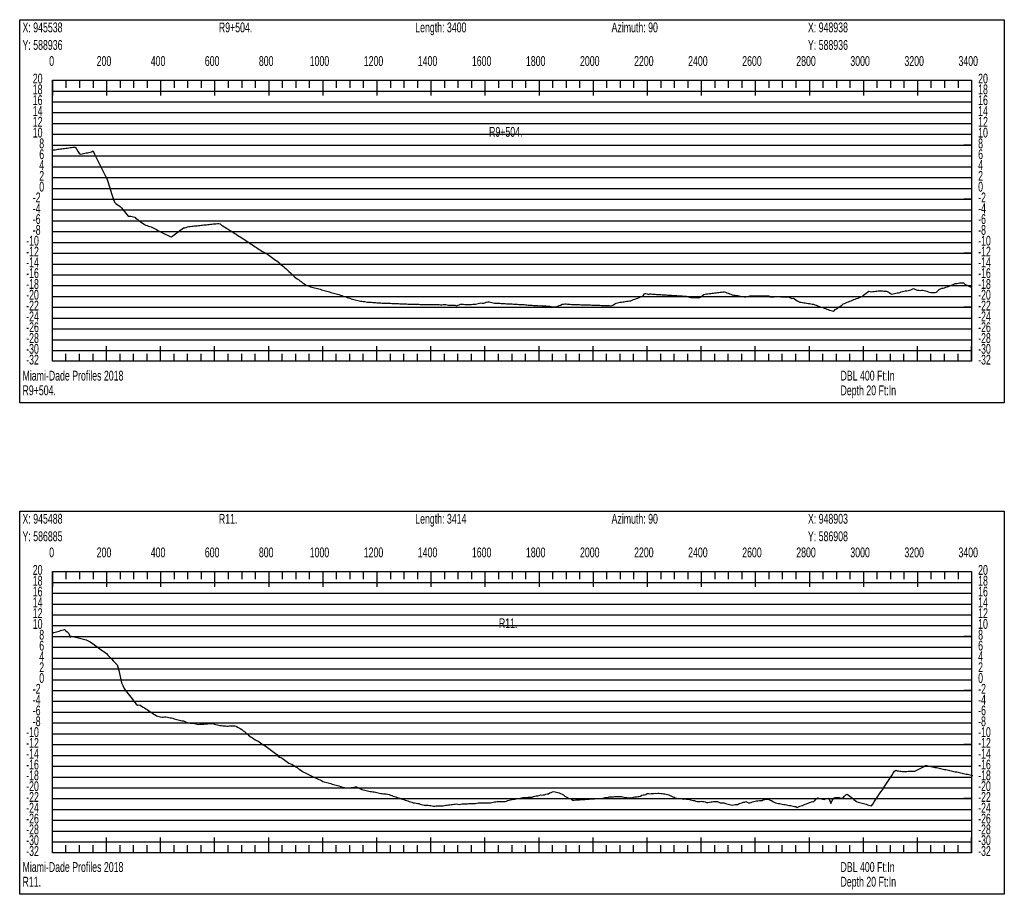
# Model space of a CAD drawing. Header units: feet. Extents: x 1 to 30, y -268 to -1.
# Tile 84 of 94: x 1 to 10, y -27 to -19. Entities that reach past the tile are written whole.
import ezdxf

# ---------------------------------------------------------------- set-up
doc = ezdxf.new("R2010")
doc.units = ezdxf.units.FT
doc.header["$MEASUREMENT"] = 0
doc.layers.add('LABELS', color=7, linetype='Continuous')
doc.layers.add('XSECTION', color=7, linetype='Continuous')

msp = doc.modelspace()

# ---------------------------------------------------------------- linework, layer by layer
at = {"layer": 'XSECTION', "color": 0, "linetype": 'Continuous'}
for points in [[(1, -19.18), (10.106, -19.18), (10.106, -22.725), (1, -22.725), (1, -19.18)], [(1.303, -19.74), (9.803, -19.74), (9.803, -22.34), (1.303, -22.34), (1.303, -19.74)], [(1.303, -19.74), (1.303, -19.881)], [(1.303, -19.74), (1.303, -19.881)], [(1.303, -19.74), (1.303, -19.81)], [(1.303, -19.74), (1.303, -19.81)], [(1.428, -19.74), (1.428, -19.81)], [(1.553, -19.74), (1.553, -19.81)], [(1.678, -19.74), (1.678, -19.81)], [(1.803, -19.74), (1.803, -19.881)], [(1.803, -19.74), (1.803, -19.81)], [(1.928, -19.74), (1.928, -19.81)], [(2.053, -19.74), (2.053, -19.81)], [(2.178, -19.74), (2.178, -19.81)], [(2.303, -19.74), (2.303, -19.881)], [(2.303, -19.74), (2.303, -19.81)], [(2.428, -19.74), (2.428, -19.81)], [(2.553, -19.74), (2.553, -19.81)], [(2.678, -19.74), (2.678, -19.81)], [(2.803, -19.74), (2.803, -19.881)], [(2.803, -19.74), (2.803, -19.81)], [(2.928, -19.74), (2.928, -19.81)], [(3.053, -19.74), (3.053, -19.81)], [(3.178, -19.74), (3.178, -19.81)], [(3.303, -19.74), (3.303, -19.881)], [(3.303, -19.74), (3.303, -19.81)], [(3.428, -19.74), (3.428, -19.81)], [(3.553, -19.74), (3.553, -19.81)], [(3.678, -19.74), (3.678, -19.81)], [(3.803, -19.74), (3.803, -19.881)], [(3.803, -19.74), (3.803, -19.81)], [(3.928, -19.74), (3.928, -19.81)], [(4.053, -19.74), (4.053, -19.81)], [(4.178, -19.74), (4.178, -19.81)], [(4.303, -19.74), (4.303, -19.881)], [(4.303, -19.74), (4.303, -19.81)], [(4.428, -19.74), (4.428, -19.81)], [(4.553, -19.74), (4.553, -19.81)], [(4.678, -19.74), (4.678, -19.81)], [(4.803, -19.74), (4.803, -19.881)], [(4.803, -19.74), (4.803, -19.81)], [(4.928, -19.74), (4.928, -19.81)], [(5.053, -19.74), (5.053, -19.81)], [(5.178, -19.74), (5.178, -19.81)], [(5.303, -19.74), (5.303, -19.881)], [(5.303, -19.74), (5.303, -19.81)], [(5.428, -19.74), (5.428, -19.81)], [(5.553, -19.74), (5.553, -19.81)], [(5.678, -19.74), (5.678, -19.81)], [(5.803, -19.74), (5.803, -19.881)], [(5.803, -19.74), (5.803, -19.81)], [(5.928, -19.74), (5.928, -19.81)], [(6.053, -19.74), (6.053, -19.81)], [(6.178, -19.74), (6.178, -19.81)], [(6.303, -19.74), (6.303, -19.881)], [(6.303, -19.74), (6.303, -19.81)], [(6.428, -19.74), (6.428, -19.81)], [(6.553, -19.74), (6.553, -19.81)], [(6.678, -19.74), (6.678, -19.81)], [(6.803, -19.74), (6.803, -19.881)], [(6.803, -19.74), (6.803, -19.81)], [(6.928, -19.74), (6.928, -19.81)], [(7.053, -19.74), (7.053, -19.81)], [(7.178, -19.74), (7.178, -19.81)], [(7.303, -19.74), (7.303, -19.881)], [(7.303, -19.74), (7.303, -19.81)], [(7.428, -19.74), (7.428, -19.81)], [(7.553, -19.74), (7.553, -19.81)], [(7.678, -19.74), (7.678, -19.81)], [(7.803, -19.74), (7.803, -19.881)], [(7.803, -19.74), (7.803, -19.81)], [(7.928, -19.74), (7.928, -19.81)], [(8.053, -19.74), (8.053, -19.81)], [(8.178, -19.74), (8.178, -19.81)], [(8.303, -19.74), (8.303, -19.881)], [(8.303, -19.74), (8.303, -19.81)], [(8.428, -19.74), (8.428, -19.81)], [(8.553, -19.74), (8.553, -19.81)], [(8.678, -19.74), (8.678, -19.81)], [(8.803, -19.74), (8.803, -19.881)], [(8.803, -19.74), (8.803, -19.81)], [(8.928, -19.74), (8.928, -19.81)], [(9.053, -19.74), (9.053, -19.81)], [(9.178, -19.74), (9.178, -19.81)], [(9.303, -19.74), (9.303, -19.881)], [(9.303, -19.74), (9.303, -19.81)], [(9.428, -19.74), (9.428, -19.81)], [(9.553, -19.74), (9.553, -19.81)], [(9.678, -19.74), (9.678, -19.81)], [(9.803, -19.74), (9.803, -19.881)], [(9.803, -19.74), (9.803, -19.81)], [(1.303, -20.34), (1.373, -20.34)], [(9.803, -20.34), (9.733, -20.34)], [(1.303, -20.84), (1.373, -20.84)], [(9.803, -20.84), (9.733, -20.84)], [(1.303, -21.34), (1.373, -21.34)], [(9.803, -21.34), (9.733, -21.34)], [(1.303, -21.84), (1.373, -21.84)], [(9.803, -21.84), (9.733, -21.84)], [(1.303, -22.34), (1.303, -22.199)], [(1.303, -22.34), (1.303, -22.199)], [(1.803, -22.34), (1.803, -22.199)], [(2.303, -22.34), (2.303, -22.199)], [(2.803, -22.34), (2.803, -22.199)], [(3.303, -22.34), (3.303, -22.199)], [(3.803, -22.34), (3.803, -22.199)], [(4.303, -22.34), (4.303, -22.199)], [(4.803, -22.34), (4.803, -22.199)], [(5.303, -22.34), (5.303, -22.199)], [(5.803, -22.34), (5.803, -22.199)], [(6.303, -22.34), (6.303, -22.199)], [(6.803, -22.34), (6.803, -22.199)], [(7.303, -22.34), (7.303, -22.199)], [(7.803, -22.34), (7.803, -22.199)], [(8.303, -22.34), (8.303, -22.199)], [(8.803, -22.34), (8.803, -22.199)], [(9.303, -22.34), (9.303, -22.199)], [(9.803, -22.34), (9.803, -22.199)], [(1.303, -22.34), (1.303, -22.27)], [(1.303, -22.34), (1.303, -22.27)], [(1.428, -22.34), (1.428, -22.27)], [(1.553, -22.34), (1.553, -22.27)], [(1.678, -22.34), (1.678, -22.27)], [(1.803, -22.34), (1.803, -22.27)], [(1.928, -22.34), (1.928, -22.27)], [(2.053, -22.34), (2.053, -22.27)], [(2.178, -22.34), (2.178, -22.27)], [(2.303, -22.34), (2.303, -22.27)], [(2.428, -22.34), (2.428, -22.27)], [(2.553, -22.34), (2.553, -22.27)], [(2.678, -22.34), (2.678, -22.27)], [(2.803, -22.34), (2.803, -22.27)], [(2.928, -22.34), (2.928, -22.27)], [(3.053, -22.34), (3.053, -22.27)], [(3.178, -22.34), (3.178, -22.27)], [(3.303, -22.34), (3.303, -22.27)], [(3.428, -22.34), (3.428, -22.27)], [(3.553, -22.34), (3.553, -22.27)], [(3.678, -22.34), (3.678, -22.27)], [(3.803, -22.34), (3.803, -22.27)], [(3.928, -22.34), (3.928, -22.27)], [(4.053, -22.34), (4.053, -22.27)], [(4.178, -22.34), (4.178, -22.27)], [(4.303, -22.34), (4.303, -22.27)], [(4.428, -22.34), (4.428, -22.27)], [(4.553, -22.34), (4.553, -22.27)], [(4.678, -22.34), (4.678, -22.27)], [(4.803, -22.34), (4.803, -22.27)], [(4.928, -22.34), (4.928, -22.27)], [(5.053, -22.34), (5.053, -22.27)], [(5.178, -22.34), (5.178, -22.27)], [(5.303, -22.34), (5.303, -22.27)], [(5.428, -22.34), (5.428, -22.27)], [(5.553, -22.34), (5.553, -22.27)], [(5.678, -22.34), (5.678, -22.27)], [(5.803, -22.34), (5.803, -22.27)], [(5.928, -22.34), (5.928, -22.27)], [(6.053, -22.34), (6.053, -22.27)], [(6.178, -22.34), (6.178, -22.27)], [(6.303, -22.34), (6.303, -22.27)], [(6.428, -22.34), (6.428, -22.27)], [(6.553, -22.34), (6.553, -22.27)], [(6.678, -22.34), (6.678, -22.27)], [(6.803, -22.34), (6.803, -22.27)], [(6.928, -22.34), (6.928, -22.27)], [(7.053, -22.34), (7.053, -22.27)], [(7.178, -22.34), (7.178, -22.27)], [(7.303, -22.34), (7.303, -22.27)], [(7.428, -22.34), (7.428, -22.27)], [(7.553, -22.34), (7.553, -22.27)], [(7.678, -22.34), (7.678, -22.27)], [(7.803, -22.34), (7.803, -22.27)], [(7.928, -22.34), (7.928, -22.27)], [(8.053, -22.34), (8.053, -22.27)], [(8.178, -22.34), (8.178, -22.27)], [(8.303, -22.34), (8.303, -22.27)], [(8.428, -22.34), (8.428, -22.27)], [(8.553, -22.34), (8.553, -22.27)], [(8.678, -22.34), (8.678, -22.27)], [(8.803, -22.34), (8.803, -22.27)], [(8.928, -22.34), (8.928, -22.27)], [(9.053, -22.34), (9.053, -22.27)], [(9.178, -22.34), (9.178, -22.27)], [(9.303, -22.34), (9.303, -22.27)], [(9.428, -22.34), (9.428, -22.27)], [(9.553, -22.34), (9.553, -22.27)], [(9.678, -22.34), (9.678, -22.27)], [(9.803, -22.34), (9.803, -22.27)], [(1, -23.725), (10.106, -23.725), (10.106, -27.27), (1, -27.27), (1, -23.725)], [(1.303, -24.285), (9.803, -24.285), (9.803, -26.885), (1.303, -26.885), (1.303, -24.285)], [(1.303, -24.285), (1.303, -24.426)], [(1.303, -24.285), (1.303, -24.426)], [(1.303, -24.285), (1.303, -24.355)], [(1.303, -24.285), (1.303, -24.355)], [(1.428, -24.285), (1.428, -24.355)], [(1.553, -24.285), (1.553, -24.355)], [(1.678, -24.285), (1.678, -24.355)], [(1.803, -24.285), (1.803, -24.426)], [(1.803, -24.285), (1.803, -24.355)], [(1.928, -24.285), (1.928, -24.355)], [(2.053, -24.285), (2.053, -24.355)], [(2.178, -24.285), (2.178, -24.355)], [(2.303, -24.285), (2.303, -24.426)], [(2.303, -24.285), (2.303, -24.355)], [(2.428, -24.285), (2.428, -24.355)], [(2.553, -24.285), (2.553, -24.355)], [(2.678, -24.285), (2.678, -24.355)], [(2.803, -24.285), (2.803, -24.426)], [(2.803, -24.285), (2.803, -24.355)], [(2.928, -24.285), (2.928, -24.355)], [(3.053, -24.285), (3.053, -24.355)], [(3.178, -24.285), (3.178, -24.355)], [(3.303, -24.285), (3.303, -24.426)], [(3.303, -24.285), (3.303, -24.355)], [(3.428, -24.285), (3.428, -24.355)], [(3.553, -24.285), (3.553, -24.355)], [(3.678, -24.285), (3.678, -24.355)], [(3.803, -24.285), (3.803, -24.426)], [(3.803, -24.285), (3.803, -24.355)], [(3.928, -24.285), (3.928, -24.355)], [(4.053, -24.285), (4.053, -24.355)], [(4.178, -24.285), (4.178, -24.355)], [(4.303, -24.285), (4.303, -24.426)], [(4.303, -24.285), (4.303, -24.355)], [(4.428, -24.285), (4.428, -24.355)], [(4.553, -24.285), (4.553, -24.355)], [(4.678, -24.285), (4.678, -24.355)], [(4.803, -24.285), (4.803, -24.426)], [(4.803, -24.285), (4.803, -24.355)], [(4.928, -24.285), (4.928, -24.355)], [(5.053, -24.285), (5.053, -24.355)], [(5.178, -24.285), (5.178, -24.355)], [(5.303, -24.285), (5.303, -24.426)], [(5.303, -24.285), (5.303, -24.355)], [(5.428, -24.285), (5.428, -24.355)], [(5.553, -24.285), (5.553, -24.355)], [(5.678, -24.285), (5.678, -24.355)], [(5.803, -24.285), (5.803, -24.426)], [(5.803, -24.285), (5.803, -24.355)], [(5.928, -24.285), (5.928, -24.355)], [(6.053, -24.285), (6.053, -24.355)], [(6.178, -24.285), (6.178, -24.355)], [(6.303, -24.285), (6.303, -24.426)], [(6.303, -24.285), (6.303, -24.355)], [(6.428, -24.285), (6.428, -24.355)], [(6.553, -24.285), (6.553, -24.355)], [(6.678, -24.285), (6.678, -24.355)], [(6.803, -24.285), (6.803, -24.426)], [(6.803, -24.285), (6.803, -24.355)], [(6.928, -24.285), (6.928, -24.355)], [(7.053, -24.285), (7.053, -24.355)], [(7.178, -24.285), (7.178, -24.355)], [(7.303, -24.285), (7.303, -24.426)], [(7.303, -24.285), (7.303, -24.355)], [(7.428, -24.285), (7.428, -24.355)], [(7.553, -24.285), (7.553, -24.355)], [(7.678, -24.285), (7.678, -24.355)], [(7.803, -24.285), (7.803, -24.426)], [(7.803, -24.285), (7.803, -24.355)], [(7.928, -24.285), (7.928, -24.355)], [(8.053, -24.285), (8.053, -24.355)], [(8.178, -24.285), (8.178, -24.355)], [(8.303, -24.285), (8.303, -24.426)], [(8.303, -24.285), (8.303, -24.355)], [(8.428, -24.285), (8.428, -24.355)], [(8.553, -24.285), (8.553, -24.355)], [(8.678, -24.285), (8.678, -24.355)], [(8.803, -24.285), (8.803, -24.426)], [(8.803, -24.285), (8.803, -24.355)], [(8.928, -24.285), (8.928, -24.355)], [(9.053, -24.285), (9.053, -24.355)], [(9.178, -24.285), (9.178, -24.355)], [(9.303, -24.285), (9.303, -24.426)], [(9.303, -24.285), (9.303, -24.355)], [(9.428, -24.285), (9.428, -24.355)], [(9.553, -24.285), (9.553, -24.355)], [(9.678, -24.285), (9.678, -24.355)], [(9.803, -24.285), (9.803, -24.426)], [(9.803, -24.285), (9.803, -24.355)], [(1.303, -24.885), (1.373, -24.885)], [(9.803, -24.885), (9.733, -24.885)], [(1.303, -25.385), (1.373, -25.385)], [(9.803, -25.385), (9.733, -25.385)], [(1.303, -25.885), (1.373, -25.885)], [(9.803, -25.885), (9.733, -25.885)], [(1.303, -26.385), (1.373, -26.385)], [(9.803, -26.385), (9.733, -26.385)], [(1.303, -26.885), (1.303, -26.744)], [(1.303, -26.885), (1.303, -26.744)], [(1.803, -26.885), (1.803, -26.744)], [(2.303, -26.885), (2.303, -26.744)], [(2.803, -26.885), (2.803, -26.744)], [(3.303, -26.885), (3.303, -26.744)], [(3.803, -26.885), (3.803, -26.744)], [(4.303, -26.885), (4.303, -26.744)], [(4.803, -26.885), (4.803, -26.744)], [(5.303, -26.885), (5.303, -26.744)], [(5.803, -26.885), (5.803, -26.744)], [(6.303, -26.885), (6.303, -26.744)], [(6.803, -26.885), (6.803, -26.744)], [(7.303, -26.885), (7.303, -26.744)], [(7.803, -26.885), (7.803, -26.744)], [(8.303, -26.885), (8.303, -26.744)], [(8.803, -26.885), (8.803, -26.744)], [(9.303, -26.885), (9.303, -26.744)], [(9.803, -26.885), (9.803, -26.744)], [(1.303, -26.885), (1.303, -26.815)], [(1.303, -26.885), (1.303, -26.815)], [(1.428, -26.885), (1.428, -26.815)], [(1.553, -26.885), (1.553, -26.815)], [(1.678, -26.885), (1.678, -26.815)], [(1.803, -26.885), (1.803, -26.815)], [(1.928, -26.885), (1.928, -26.815)], [(2.053, -26.885), (2.053, -26.815)], [(2.178, -26.885), (2.178, -26.815)], [(2.303, -26.885), (2.303, -26.815)], [(2.428, -26.885), (2.428, -26.815)], [(2.553, -26.885), (2.553, -26.815)], [(2.678, -26.885), (2.678, -26.815)], [(2.803, -26.885), (2.803, -26.815)], [(2.928, -26.885), (2.928, -26.815)], [(3.053, -26.885), (3.053, -26.815)], [(3.178, -26.885), (3.178, -26.815)], [(3.303, -26.885), (3.303, -26.815)], [(3.428, -26.885), (3.428, -26.815)], [(3.553, -26.885), (3.553, -26.815)], [(3.678, -26.885), (3.678, -26.815)], [(3.803, -26.885), (3.803, -26.815)], [(3.928, -26.885), (3.928, -26.815)], [(4.053, -26.885), (4.053, -26.815)], [(4.178, -26.885), (4.178, -26.815)], [(4.303, -26.885), (4.303, -26.815)], [(4.428, -26.885), (4.428, -26.815)], [(4.553, -26.885), (4.553, -26.815)], [(4.678, -26.885), (4.678, -26.815)], [(4.803, -26.885), (4.803, -26.815)], [(4.928, -26.885), (4.928, -26.815)], [(5.053, -26.885), (5.053, -26.815)], [(5.178, -26.885), (5.178, -26.815)], [(5.303, -26.885), (5.303, -26.815)], [(5.428, -26.885), (5.428, -26.815)], [(5.553, -26.885), (5.553, -26.815)], [(5.678, -26.885), (5.678, -26.815)], [(5.803, -26.885), (5.803, -26.815)], [(5.928, -26.885), (5.928, -26.815)], [(6.053, -26.885), (6.053, -26.815)], [(6.178, -26.885), (6.178, -26.815)], [(6.303, -26.885), (6.303, -26.815)], [(6.428, -26.885), (6.428, -26.815)], [(6.553, -26.885), (6.553, -26.815)], [(6.678, -26.885), (6.678, -26.815)], [(6.803, -26.885), (6.803, -26.815)], [(6.928, -26.885), (6.928, -26.815)], [(7.053, -26.885), (7.053, -26.815)], [(7.178, -26.885), (7.178, -26.815)], [(7.303, -26.885), (7.303, -26.815)], [(7.428, -26.885), (7.428, -26.815)], [(7.553, -26.885), (7.553, -26.815)], [(7.678, -26.885), (7.678, -26.815)], [(7.803, -26.885), (7.803, -26.815)], [(7.928, -26.885), (7.928, -26.815)], [(8.053, -26.885), (8.053, -26.815)], [(8.178, -26.885), (8.178, -26.815)], [(8.303, -26.885), (8.303, -26.815)], [(8.428, -26.885), (8.428, -26.815)], [(8.553, -26.885), (8.553, -26.815)], [(8.678, -26.885), (8.678, -26.815)], [(8.803, -26.885), (8.803, -26.815)], [(8.928, -26.885), (8.928, -26.815)], [(9.053, -26.885), (9.053, -26.815)], [(9.178, -26.885), (9.178, -26.815)], [(9.303, -26.885), (9.303, -26.815)], [(9.428, -26.885), (9.428, -26.815)], [(9.553, -26.885), (9.553, -26.815)], [(9.678, -26.885), (9.678, -26.815)], [(9.803, -26.885), (9.803, -26.815)]]:
    msp.add_lwpolyline(points, dxfattribs=at)
at = {"layer": 'XSECTION', "color": 0}
for points in [[(1.303, -19.84), (9.803, -19.84)], [(1.303, -19.94), (9.803, -19.94)], [(1.303, -20.04), (9.803, -20.04)], [(1.303, -20.14), (9.803, -20.14)], [(1.303, -20.24), (9.803, -20.24)], [(1.303, -20.34), (9.803, -20.34)], [(1.303, -20.44), (9.803, -20.44)], [(1.303, -20.54), (9.803, -20.54)], [(1.303, -20.64), (9.803, -20.64)], [(1.303, -20.74), (9.803, -20.74)], [(1.303, -20.84), (9.803, -20.84)], [(1.303, -20.94), (9.803, -20.94)], [(1.303, -21.04), (9.803, -21.04)], [(1.303, -21.14), (9.803, -21.14)], [(1.303, -21.24), (9.803, -21.24)], [(1.303, -21.34), (9.803, -21.34)], [(1.303, -21.44), (9.803, -21.44)], [(1.303, -21.54), (9.803, -21.54)], [(1.303, -21.64), (9.803, -21.64)], [(1.303, -21.74), (9.803, -21.74)], [(1.303, -21.84), (9.803, -21.84)], [(1.303, -21.94), (9.803, -21.94)], [(1.303, -22.04), (9.803, -22.04)], [(1.303, -22.14), (9.803, -22.14)], [(1.303, -22.24), (9.803, -22.24)], [(1.303, -24.385), (9.803, -24.385)], [(1.303, -24.485), (9.803, -24.485)], [(1.303, -24.585), (9.803, -24.585)], [(1.303, -24.685), (9.803, -24.685)], [(1.303, -24.785), (9.803, -24.785)], [(1.303, -24.885), (9.803, -24.885)], [(1.303, -24.985), (9.803, -24.985)], [(1.303, -25.085), (9.803, -25.085)], [(1.303, -25.185), (9.803, -25.185)], [(1.303, -25.285), (9.803, -25.285)], [(1.303, -25.385), (9.803, -25.385)], [(1.303, -25.485), (9.803, -25.485)], [(1.303, -25.585), (9.803, -25.585)], [(1.303, -25.685), (9.803, -25.685)], [(1.303, -25.785), (9.803, -25.785)], [(1.303, -25.885), (9.803, -25.885)], [(1.303, -25.985), (9.803, -25.985)], [(1.303, -26.085), (9.803, -26.085)], [(1.303, -26.185), (9.803, -26.185)], [(1.303, -26.285), (9.803, -26.285)], [(1.303, -26.385), (9.803, -26.385)], [(1.303, -26.485), (9.803, -26.485)], [(1.303, -26.585), (9.803, -26.585)], [(1.303, -26.685), (9.803, -26.685)], [(1.303, -26.785), (9.803, -26.785)]]:
    msp.add_lwpolyline(points, dxfattribs=at)
at = {"layer": 'XSECTION', "color": 5, "linetype": 'Continuous'}
for points in [[(1.303, -20.384), (1.3155, -20.3845), (1.328, -20.3825), (1.3405, -20.381), (1.353, -20.379), (1.3655, -20.3775), (1.378, -20.3755), (1.3905, -20.374), (1.403, -20.372), (1.4155, -20.3705), (1.428, -20.369), (1.4405, -20.367), (1.453, -20.3655), (1.4655, -20.3635), (1.478, -20.362), (1.4905, -20.36), (1.503, -20.3585), (1.5155, -20.359), (1.528, -20.382), (1.5405, -20.4015), (1.553, -20.4195), (1.5655, -20.4225), (1.578, -20.42), (1.5905, -20.418), (1.603, -20.4155), (1.6155, -20.413), (1.628, -20.4105), (1.6405, -20.4085), (1.653, -20.406), (1.6655, -20.4025), (1.678, -20.394), (1.6905, -20.4225), (1.703, -20.4475), (1.7155, -20.4725), (1.728, -20.497), (1.7405, -20.5215), (1.753, -20.546), (1.7655, -20.571), (1.778, -20.5955), (1.7905, -20.62), (1.803, -20.6435), (1.8155, -20.6765), (1.828, -20.7165), (1.8405, -20.757), (1.853, -20.797), (1.8655, -20.8335), (1.878, -20.867), (1.8905, -20.8815), (1.903, -20.89), (1.9155, -20.8985), (1.928, -20.907), (1.9405, -20.9195), (1.953, -20.935), (1.9655, -20.9505), (1.978, -20.966), (1.9905, -20.9815), (2.003, -20.9975), (2.0155, -20.9965), (2.028, -20.9965), (2.0405, -20.9995), (2.053, -21.002), (2.0655, -21.008), (2.078, -21.0215), (2.0905, -21.024), (2.103, -21.0365), (2.1155, -21.047), (2.128, -21.0565), (2.1405, -21.0665), (2.153, -21.0745), (2.1655, -21.08), (2.178, -21.0845), (2.1905, -21.089), (2.203, -21.093), (2.2155, -21.097), (2.228, -21.103), (2.2405, -21.1095), (2.253, -21.116), (2.2655, -21.122), (2.278, -21.1285), (2.2905, -21.135), (2.303, -21.1415), (2.3155, -21.1475), (2.328, -21.154), (2.3405, -21.1605), (2.353, -21.1665), (2.3655, -21.173), (2.378, -21.1795), (2.3905, -21.186), (2.403, -21.187), (2.4155, -21.178), (2.428, -21.169), (2.4405, -21.16), (2.453, -21.151), (2.4655, -21.142), (2.478, -21.1335), (2.4905, -21.1245), (2.503, -21.1155), (2.5155, -21.1065), (2.528, -21.105), (2.5405, -21.101), (2.553, -21.0945), (2.5655, -21.093), (2.578, -21.092), (2.5905, -21.0905), (2.603, -21.0895), (2.6155, -21.088), (2.628, -21.0865), (2.6405, -21.0855), (2.653, -21.084), (2.6655, -21.0825), (2.678, -21.0815), (2.6905, -21.08), (2.703, -21.079), (2.7155, -21.0775), (2.728, -21.076), (2.7405, -21.075), (2.753, -21.0735), (2.7655, -21.072), (2.778, -21.071), (2.7905, -21.0695), (2.803, -21.068), (2.8155, -21.067), (2.828, -21.0655), (2.8405, -21.064), (2.853, -21.069), (2.8655, -21.0795), (2.878, -21.087), (2.8905, -21.095), (2.903, -21.1025), (2.9155, -21.11), (2.928, -21.118), (2.9405, -21.1255), (2.953, -21.1335), (2.9655, -21.141), (2.978, -21.1485), (2.9905, -21.1565), (3.003, -21.1645), (3.0155, -21.1725), (3.028, -21.181), (3.0405, -21.1895), (3.053, -21.1975), (3.0655, -21.206), (3.078, -21.214), (3.0905, -21.222), (3.103, -21.2305), (3.1155, -21.2385), (3.128, -21.2465), (3.1405, -21.255), (3.153, -21.263), (3.1655, -21.271), (3.178, -21.2795), (3.1905, -21.2875), (3.203, -21.2965), (3.2155, -21.3055), (3.228, -21.3125), (3.2405, -21.32), (3.253, -21.3265), (3.2655, -21.3335), (3.278, -21.3415), (3.2905, -21.35), (3.303, -21.3585), (3.3155, -21.367), (3.328, -21.376), (3.3405, -21.3845), (3.353, -21.3945), (3.3655, -21.403), (3.378, -21.4095), (3.3905, -21.421), (3.403, -21.433), (3.4155, -21.443), (3.428, -21.4535), (3.4405, -21.464), (3.453, -21.474), (3.4655, -21.4845), (3.478, -21.4965), (3.4905, -21.5095), (3.503, -21.5225), (3.5155, -21.5345), (3.528, -21.546), (3.5405, -21.5575), (3.553, -21.5675), (3.5655, -21.5755), (3.578, -21.584), (3.5905, -21.594), (3.603, -21.603), (3.6155, -21.6125), (3.628, -21.6215), (3.6405, -21.6305), (3.653, -21.6375), (3.6655, -21.6425), (3.678, -21.646), (3.6905, -21.6495), (3.703, -21.653), (3.7155, -21.6565), (3.728, -21.66), (3.7405, -21.6635), (3.753, -21.667), (3.7655, -21.6705), (3.778, -21.674), (3.7905, -21.6775), (3.803, -21.681), (3.8155, -21.6845), (3.828, -21.688), (3.8405, -21.6915), (3.853, -21.695), (3.8655, -21.6985), (3.878, -21.702), (3.8905, -21.7055), (3.903, -21.709), (3.9155, -21.7125), (3.928, -21.716), (3.9405, -21.7195), (3.953, -21.723), (3.9655, -21.727), (3.978, -21.732), (3.9905, -21.7365), (4.003, -21.7405), (4.0155, -21.7445), (4.028, -21.749), (4.0405, -21.7535), (4.053, -21.757), (4.0655, -21.7605), (4.078, -21.7645), (4.0905, -21.768), (4.103, -21.7715), (4.1155, -21.775), (4.128, -21.7785), (4.1405, -21.781), (4.153, -21.7825), (4.1655, -21.7845), (4.178, -21.786), (4.1905, -21.788), (4.203, -21.7905), (4.2155, -21.7915), (4.228, -21.7925), (4.2405, -21.7935), (4.253, -21.794), (4.2655, -21.795), (4.278, -21.796), (4.2905, -21.797), (4.303, -21.798), (4.3155, -21.799), (4.328, -21.8), (4.3405, -21.8005), (4.353, -21.801), (4.3655, -21.8015), (4.378, -21.802), (4.3905, -21.8025), (4.403, -21.803), (4.4155, -21.803), (4.428, -21.8035), (4.4405, -21.804), (4.453, -21.8045), (4.4655, -21.805), (4.478, -21.8055), (4.4905, -21.806), (4.503, -21.8065), (4.5155, -21.807), (4.528, -21.8075), (4.5405, -21.808), (4.553, -21.8085), (4.5655, -21.809), (4.578, -21.8095), (4.5905, -21.81), (4.603, -21.8105), (4.6155, -21.8105), (4.628, -21.811), (4.6405, -21.811), (4.653, -21.8115), (4.6655, -21.8115), (4.678, -21.812), (4.6905, -21.8125), (4.703, -21.813), (4.7155, -21.814), (4.728, -21.815), (4.7405, -21.815), (4.753, -21.815), (4.7655, -21.815), (4.778, -21.815), (4.7905, -21.815), (4.803, -21.815), (4.8155, -21.8155), (4.828, -21.8155), (4.8405, -21.8155), (4.853, -21.8155), (4.8655, -21.815), (4.878, -21.815), (4.8905, -21.8185), (4.903, -21.8175), (4.9155, -21.815), (4.928, -21.8155), (4.9405, -21.8155), (4.953, -21.8175), (4.9655, -21.82), (4.978, -21.82), (4.9905, -21.82), (5.003, -21.82), (5.0155, -21.8205), (5.028, -21.8215), (5.0405, -21.8255), (5.053, -21.821), (5.0655, -21.8165), (5.078, -21.8125), (5.0905, -21.8115), (5.103, -21.8125), (5.1155, -21.814), (5.128, -21.815), (5.1405, -21.8155), (5.153, -21.815), (5.1655, -21.814), (5.178, -21.813), (5.1905, -21.8115), (5.203, -21.8105), (5.2155, -21.8105), (5.228, -21.8085), (5.2405, -21.8055), (5.253, -21.8025), (5.2655, -21.8005), (5.278, -21.803), (5.2905, -21.8015), (5.303, -21.7975), (5.3155, -21.793), (5.328, -21.79), (5.3405, -21.7905), (5.353, -21.7935), (5.3655, -21.797), (5.378, -21.8005), (5.3905, -21.801), (5.403, -21.8015), (5.4155, -21.8025), (5.428, -21.803), (5.4405, -21.8035), (5.453, -21.8045), (5.4655, -21.805), (5.478, -21.8055), (5.4905, -21.806), (5.503, -21.807), (5.5155, -21.8075), (5.528, -21.808), (5.5405, -21.809), (5.553, -21.8095), (5.5655, -21.81), (5.578, -21.811), (5.5905, -21.8115), (5.603, -21.812), (5.6155, -21.813), (5.628, -21.8135), (5.6405, -21.814), (5.653, -21.8145), (5.6655, -21.815), (5.678, -21.817), (5.6905, -21.8185), (5.703, -21.82), (5.7155, -21.8205), (5.728, -21.821), (5.7405, -21.822), (5.753, -21.8225), (5.7655, -21.8235), (5.778, -21.8245), (5.7905, -21.825), (5.803, -21.8255), (5.8155, -21.825), (5.828, -21.826), (5.8405, -21.8265), (5.853, -21.827), (5.8655, -21.828), (5.878, -21.8285), (5.8905, -21.8295), (5.903, -21.83), (5.9155, -21.8315), (5.928, -21.8345), (5.9405, -21.835), (5.953, -21.835), (5.9655, -21.833), (5.978, -21.8285), (5.9905, -21.8245), (6.003, -21.82), (6.0155, -21.8115), (6.028, -21.811), (6.0405, -21.8085), (6.053, -21.808), (6.0655, -21.8115), (6.078, -21.812), (6.0905, -21.8125), (6.103, -21.813), (6.1155, -21.8135), (6.128, -21.814), (6.1405, -21.814), (6.153, -21.8145), (6.1655, -21.815), (6.178, -21.8155), (6.1905, -21.816), (6.203, -21.8165), (6.2155, -21.817), (6.228, -21.817), (6.2405, -21.8175), (6.253, -21.818), (6.2655, -21.8185), (6.278, -21.819), (6.2905, -21.8195), (6.303, -21.82), (6.3155, -21.82), (6.328, -21.8205), (6.3405, -21.821), (6.353, -21.8215), (6.3655, -21.822), (6.378, -21.8225), (6.3905, -21.823), (6.403, -21.823), (6.4155, -21.8235), (6.428, -21.824), (6.4405, -21.8245), (6.453, -21.825), (6.4655, -21.8255), (6.478, -21.8245), (6.4905, -21.8165), (6.503, -21.8095), (6.5155, -21.8025), (6.528, -21.798), (6.5405, -21.796), (6.553, -21.794), (6.5655, -21.7925), (6.578, -21.7905), (6.5905, -21.7885), (6.603, -21.7865), (6.6155, -21.785), (6.628, -21.783), (6.6405, -21.781), (6.653, -21.7795), (6.6655, -21.7745), (6.678, -21.7695), (6.6905, -21.7645), (6.703, -21.7595), (6.7155, -21.7545), (6.728, -21.749), (6.7405, -21.744), (6.753, -21.739), (6.7655, -21.734), (6.778, -21.713), (6.7905, -21.713), (6.803, -21.717), (6.8155, -21.7205), (6.828, -21.717), (6.8405, -21.717), (6.853, -21.718), (6.8655, -21.719), (6.878, -21.7195), (6.8905, -21.7205), (6.903, -21.721), (6.9155, -21.722), (6.928, -21.723), (6.9405, -21.7235), (6.953, -21.7245), (6.9655, -21.7255), (6.978, -21.726), (6.9905, -21.727), (7.003, -21.7275), (7.0155, -21.7285), (7.028, -21.7295), (7.0405, -21.73), (7.053, -21.731), (7.0655, -21.7315), (7.078, -21.7325), (7.0905, -21.7335), (7.103, -21.734), (7.1155, -21.735), (7.128, -21.7355), (7.1405, -21.7365), (7.153, -21.737), (7.1655, -21.737), (7.178, -21.741), (7.1905, -21.7455), (7.203, -21.7495), (7.2155, -21.751), (7.228, -21.7505), (7.2405, -21.7505), (7.253, -21.7505), (7.2655, -21.75), (7.278, -21.7535), (7.2905, -21.7505), (7.303, -21.7425), (7.3155, -21.7325), (7.328, -21.722), (7.3405, -21.719), (7.353, -21.717), (7.3655, -21.7155), (7.378, -21.714), (7.3905, -21.712), (7.403, -21.7105), (7.4155, -21.709), (7.428, -21.7075), (7.4405, -21.7055), (7.453, -21.704), (7.4655, -21.7025), (7.478, -21.7005), (7.4905, -21.699), (7.503, -21.6975), (7.5155, -21.697), (7.528, -21.7015), (7.5405, -21.7065), (7.553, -21.711), (7.5655, -21.7155), (7.578, -21.72), (7.5905, -21.7245), (7.603, -21.727), (7.6155, -21.729), (7.628, -21.731), (7.6405, -21.7325), (7.653, -21.7345), (7.6655, -21.7375), (7.678, -21.7405), (7.6905, -21.7415), (7.703, -21.743), (7.7155, -21.744), (7.728, -21.74), (7.7405, -21.74), (7.753, -21.734), (7.7655, -21.7335), (7.778, -21.7335), (7.7905, -21.7335), (7.803, -21.7335), (7.8155, -21.734), (7.828, -21.7345), (7.8405, -21.7345), (7.853, -21.735), (7.8655, -21.735), (7.878, -21.735), (7.8905, -21.735), (7.903, -21.735), (7.9155, -21.735), (7.928, -21.735), (7.9405, -21.742), (7.953, -21.7445), (7.9655, -21.7435), (7.978, -21.7425), (7.9905, -21.7415), (8.003, -21.7405), (8.0155, -21.7405), (8.028, -21.7415), (8.0405, -21.7425), (8.053, -21.7435), (8.0655, -21.744), (8.078, -21.7475), (8.0905, -21.745), (8.103, -21.745), (8.1155, -21.747), (8.128, -21.752), (8.1405, -21.758), (8.153, -21.7555), (8.1655, -21.7635), (8.178, -21.7715), (8.1905, -21.7795), (8.203, -21.7875), (8.2155, -21.7915), (8.228, -21.7935), (8.2405, -21.7955), (8.253, -21.7975), (8.2655, -21.8), (8.278, -21.802), (8.2905, -21.804), (8.303, -21.806), (8.3155, -21.808), (8.328, -21.81), (8.3405, -21.8125), (8.353, -21.817), (8.3655, -21.8215), (8.378, -21.826), (8.3905, -21.83), (8.403, -21.8345), (8.4155, -21.839), (8.428, -21.8435), (8.4405, -21.8475), (8.453, -21.852), (8.4655, -21.8565), (8.478, -21.861), (8.4905, -21.8655), (8.503, -21.8695), (8.5155, -21.874), (8.528, -21.8765), (8.5405, -21.8605), (8.553, -21.853), (8.5655, -21.845), (8.578, -21.8375), (8.5905, -21.83), (8.603, -21.822), (8.6155, -21.809), (8.628, -21.804), (8.6405, -21.799), (8.653, -21.794), (8.6655, -21.789), (8.678, -21.784), (8.6905, -21.779), (8.703, -21.774), (8.7155, -21.769), (8.728, -21.7645), (8.7405, -21.7595), (8.753, -21.7545), (8.7655, -21.7495), (8.778, -21.7445), (8.7905, -21.7395), (8.803, -21.7295), (8.8155, -21.7195), (8.828, -21.7095), (8.8405, -21.6995), (8.853, -21.6915), (8.8655, -21.6935), (8.878, -21.6965), (8.8905, -21.6945), (8.903, -21.693), (8.9155, -21.6915), (8.928, -21.69), (8.9405, -21.688), (8.953, -21.6875), (8.9655, -21.6885), (8.978, -21.6895), (8.9905, -21.69), (9.003, -21.69), (9.0155, -21.69), (9.028, -21.697), (9.0405, -21.7045), (9.053, -21.712), (9.0655, -21.72), (9.078, -21.717), (9.0905, -21.714), (9.103, -21.711), (9.1155, -21.708), (9.128, -21.705), (9.1405, -21.702), (9.153, -21.6985), (9.1655, -21.6955), (9.178, -21.6925), (9.1905, -21.6895), (9.203, -21.6865), (9.2155, -21.6835), (9.228, -21.6805), (9.2405, -21.6775), (9.253, -21.6725), (9.2655, -21.667), (9.278, -21.674), (9.2905, -21.6785), (9.303, -21.6805), (9.3155, -21.6815), (9.328, -21.6845), (9.3405, -21.681), (9.353, -21.681), (9.3655, -21.6835), (9.378, -21.6865), (9.3905, -21.692), (9.403, -21.6965), (9.4155, -21.7005), (9.428, -21.704), (9.4405, -21.7045), (9.453, -21.7045), (9.4655, -21.7025), (9.478, -21.7), (9.4905, -21.6895), (9.503, -21.677), (9.5155, -21.668), (9.528, -21.6625), (9.5405, -21.6625), (9.553, -21.6605), (9.5655, -21.6555), (9.578, -21.651), (9.5905, -21.6465), (9.603, -21.6415), (9.6155, -21.637), (9.628, -21.632), (9.6405, -21.626), (9.653, -21.621), (9.6655, -21.619), (9.678, -21.617), (9.6905, -21.615), (9.703, -21.613), (9.7155, -21.613), (9.728, -21.6155), (9.7405, -21.626), (9.753, -21.6335), (9.7655, -21.64), (9.778, -21.645), (9.7905, -21.65), (9.803, -21.6555)], [(1.303, -24.853), (1.3155, -24.849), (1.328, -24.8455), (1.3405, -24.842), (1.353, -24.8385), (1.3655, -24.8345), (1.378, -24.831), (1.3905, -24.8275), (1.403, -24.824), (1.4155, -24.822), (1.428, -24.833), (1.4405, -24.8435), (1.453, -24.858), (1.4655, -24.89), (1.478, -24.8825), (1.4905, -24.8855), (1.503, -24.8885), (1.5155, -24.891), (1.528, -24.894), (1.5405, -24.897), (1.553, -24.9), (1.5655, -24.903), (1.578, -24.9055), (1.5905, -24.9085), (1.603, -24.9125), (1.6155, -24.917), (1.628, -24.922), (1.6405, -24.928), (1.653, -24.936), (1.6655, -24.945), (1.678, -24.954), (1.6905, -24.963), (1.703, -24.972), (1.7155, -24.9805), (1.728, -24.9895), (1.7405, -24.9985), (1.753, -25.0075), (1.7655, -25.0165), (1.778, -25.0255), (1.7905, -25.0345), (1.803, -25.043), (1.8155, -25.0575), (1.828, -25.0705), (1.8405, -25.083), (1.853, -25.096), (1.8655, -25.109), (1.878, -25.122), (1.8905, -25.135), (1.903, -25.148), (1.9155, -25.1985), (1.928, -25.2565), (1.9405, -25.3125), (1.953, -25.339), (1.9655, -25.365), (1.978, -25.3835), (1.9905, -25.4005), (2.003, -25.416), (2.0155, -25.4315), (2.028, -25.4475), (2.0405, -25.463), (2.053, -25.479), (2.0655, -25.4945), (2.078, -25.51), (2.0905, -25.5205), (2.103, -25.517), (2.1155, -25.521), (2.128, -25.529), (2.1405, -25.5375), (2.153, -25.5455), (2.1655, -25.5535), (2.178, -25.562), (2.1905, -25.57), (2.203, -25.578), (2.2155, -25.5865), (2.228, -25.5945), (2.2405, -25.6025), (2.253, -25.611), (2.2655, -25.619), (2.278, -25.623), (2.2905, -25.626), (2.303, -25.6285), (2.3155, -25.63), (2.328, -25.63), (2.3405, -25.6295), (2.353, -25.6295), (2.3655, -25.6315), (2.378, -25.6345), (2.3905, -25.637), (2.403, -25.639), (2.4155, -25.642), (2.428, -25.6455), (2.4405, -25.649), (2.453, -25.6525), (2.4655, -25.656), (2.478, -25.6595), (2.4905, -25.663), (2.503, -25.664), (2.5155, -25.6665), (2.528, -25.6715), (2.5405, -25.677), (2.553, -25.6805), (2.5655, -25.6835), (2.578, -25.686), (2.5905, -25.6885), (2.603, -25.6885), (2.6155, -25.69), (2.628, -25.693), (2.6405, -25.6955), (2.653, -25.698), (2.6655, -25.6975), (2.678, -25.6965), (2.6905, -25.696), (2.703, -25.695), (2.7155, -25.694), (2.728, -25.693), (2.7405, -25.692), (2.753, -25.691), (2.7655, -25.69), (2.778, -25.689), (2.7905, -25.6915), (2.803, -25.6955), (2.8155, -25.6995), (2.828, -25.702), (2.8405, -25.7045), (2.853, -25.7075), (2.8655, -25.7095), (2.878, -25.7105), (2.8905, -25.7115), (2.903, -25.713), (2.9155, -25.714), (2.928, -25.7135), (2.9405, -25.7115), (2.953, -25.7115), (2.9655, -25.7115), (2.978, -25.7115), (2.9905, -25.7115), (3.003, -25.715), (3.0155, -25.723), (3.028, -25.73), (3.0405, -25.7375), (3.053, -25.747), (3.0655, -25.7575), (3.078, -25.765), (3.0905, -25.775), (3.103, -25.7865), (3.1155, -25.797), (3.128, -25.807), (3.1405, -25.816), (3.153, -25.824), (3.1655, -25.8325), (3.178, -25.84), (3.1905, -25.846), (3.203, -25.8515), (3.2155, -25.8595), (3.228, -25.8685), (3.2405, -25.877), (3.253, -25.886), (3.2655, -25.895), (3.278, -25.904), (3.2905, -25.913), (3.303, -25.922), (3.3155, -25.9305), (3.328, -25.9395), (3.3405, -25.9485), (3.353, -25.9575), (3.3655, -25.9665), (3.378, -25.9755), (3.3905, -25.9915), (3.403, -26.0015), (3.4155, -26.0045), (3.428, -26.0115), (3.4405, -26.0205), (3.453, -26.029), (3.4655, -26.038), (3.478, -26.047), (3.4905, -26.0555), (3.503, -26.062), (3.5155, -26.067), (3.528, -26.075), (3.5405, -26.0825), (3.553, -26.0905), (3.5655, -26.0985), (3.578, -26.108), (3.5905, -26.117), (3.603, -26.125), (3.6155, -26.1325), (3.628, -26.14), (3.6405, -26.1475), (3.653, -26.154), (3.6655, -26.16), (3.678, -26.166), (3.6905, -26.1715), (3.703, -26.1775), (3.7155, -26.1835), (3.728, -26.1895), (3.7405, -26.195), (3.753, -26.201), (3.7655, -26.207), (3.778, -26.2125), (3.7905, -26.218), (3.803, -26.225), (3.8155, -26.229), (3.828, -26.2325), (3.8405, -26.236), (3.853, -26.2395), (3.8655, -26.243), (3.878, -26.2465), (3.8905, -26.25), (3.903, -26.2535), (3.9155, -26.2575), (3.928, -26.261), (3.9405, -26.2645), (3.953, -26.268), (3.9655, -26.2715), (3.978, -26.275), (3.9905, -26.2785), (4.003, -26.282), (4.0155, -26.284), (4.028, -26.284), (4.0405, -26.284), (4.053, -26.2845), (4.0655, -26.2825), (4.078, -26.2805), (4.0905, -26.2785), (4.103, -26.2765), (4.1155, -26.277), (4.128, -26.2825), (4.1405, -26.2885), (4.153, -26.294), (4.1655, -26.2995), (4.178, -26.3045), (4.1905, -26.3075), (4.203, -26.3105), (4.2155, -26.3135), (4.228, -26.3155), (4.2405, -26.318), (4.253, -26.32), (4.2655, -26.3215), (4.278, -26.323), (4.2905, -26.3245), (4.303, -26.3275), (4.3155, -26.3305), (4.328, -26.333), (4.3405, -26.336), (4.353, -26.339), (4.3655, -26.342), (4.378, -26.341), (4.3905, -26.3395), (4.403, -26.344), (4.4155, -26.348), (4.428, -26.3525), (4.4405, -26.3565), (4.453, -26.361), (4.4655, -26.365), (4.478, -26.369), (4.4905, -26.3735), (4.503, -26.3775), (4.5155, -26.3815), (4.528, -26.386), (4.5405, -26.39), (4.553, -26.394), (4.5655, -26.3985), (4.578, -26.4025), (4.5905, -26.4065), (4.603, -26.411), (4.6155, -26.415), (4.628, -26.419), (4.6405, -26.4225), (4.653, -26.4235), (4.6655, -26.428), (4.678, -26.4285), (4.6905, -26.4315), (4.703, -26.435), (4.7155, -26.4385), (4.728, -26.4415), (4.7405, -26.444), (4.753, -26.4445), (4.7655, -26.4445), (4.778, -26.446), (4.7905, -26.449), (4.803, -26.45), (4.8155, -26.452), (4.828, -26.454), (4.8405, -26.4535), (4.853, -26.453), (4.8655, -26.4525), (4.878, -26.452), (4.8905, -26.4515), (4.903, -26.4515), (4.9155, -26.451), (4.928, -26.4475), (4.9405, -26.4455), (4.953, -26.4445), (4.9655, -26.443), (4.978, -26.4415), (4.9905, -26.44), (5.003, -26.4385), (5.0155, -26.437), (5.028, -26.435), (5.0405, -26.4335), (5.053, -26.4375), (5.0655, -26.438), (5.078, -26.4375), (5.0905, -26.434), (5.103, -26.4335), (5.1155, -26.433), (5.128, -26.433), (5.1405, -26.432), (5.153, -26.4305), (5.1655, -26.4295), (5.178, -26.4285), (5.1905, -26.4285), (5.203, -26.429), (5.2155, -26.429), (5.228, -26.4255), (5.2405, -26.425), (5.253, -26.425), (5.2655, -26.4245), (5.278, -26.425), (5.2905, -26.4245), (5.303, -26.4245), (5.3155, -26.4245), (5.328, -26.4245), (5.3405, -26.424), (5.353, -26.4235), (5.3655, -26.42), (5.378, -26.417), (5.3905, -26.4135), (5.403, -26.4135), (5.4155, -26.413), (5.428, -26.413), (5.4405, -26.413), (5.453, -26.413), (5.4655, -26.4125), (5.478, -26.412), (5.4905, -26.412), (5.503, -26.4075), (5.5155, -26.4015), (5.528, -26.398), (5.5405, -26.395), (5.553, -26.3925), (5.5655, -26.3905), (5.578, -26.389), (5.5905, -26.387), (5.603, -26.385), (5.6155, -26.383), (5.628, -26.381), (5.6405, -26.379), (5.653, -26.3755), (5.6655, -26.3755), (5.678, -26.376), (5.6905, -26.375), (5.703, -26.371), (5.7155, -26.371), (5.728, -26.3705), (5.7405, -26.3705), (5.753, -26.3665), (5.7655, -26.3625), (5.778, -26.36), (5.7905, -26.358), (5.803, -26.3545), (5.8155, -26.3495), (5.828, -26.3525), (5.8405, -26.3485), (5.853, -26.3485), (5.8655, -26.3445), (5.878, -26.3395), (5.8905, -26.3395), (5.903, -26.3315), (5.9155, -26.327), (5.928, -26.323), (5.9405, -26.3205), (5.953, -26.3225), (5.9655, -26.324), (5.978, -26.327), (5.9905, -26.3315), (6.003, -26.3385), (6.0155, -26.3425), (6.028, -26.349), (6.0405, -26.363), (6.053, -26.368), (6.0655, -26.374), (6.078, -26.3845), (6.0905, -26.385), (6.103, -26.391), (6.1155, -26.3995), (6.128, -26.3985), (6.1405, -26.3975), (6.153, -26.397), (6.1655, -26.396), (6.178, -26.395), (6.1905, -26.394), (6.203, -26.3935), (6.2155, -26.3925), (6.228, -26.3915), (6.2405, -26.391), (6.253, -26.39), (6.2655, -26.389), (6.278, -26.388), (6.2905, -26.3875), (6.303, -26.3865), (6.3155, -26.3855), (6.328, -26.385), (6.3405, -26.3845), (6.353, -26.384), (6.3655, -26.3835), (6.378, -26.383), (6.3905, -26.3815), (6.403, -26.377), (6.4155, -26.3745), (6.428, -26.374), (6.4405, -26.373), (6.453, -26.3695), (6.4655, -26.369), (6.478, -26.369), (6.4905, -26.3675), (6.503, -26.3655), (6.5155, -26.3645), (6.528, -26.3645), (6.5405, -26.365), (6.553, -26.365), (6.5655, -26.366), (6.578, -26.3685), (6.5905, -26.3715), (6.603, -26.3755), (6.6155, -26.3755), (6.628, -26.378), (6.6405, -26.3775), (6.653, -26.375), (6.6655, -26.3785), (6.678, -26.3725), (6.6905, -26.369), (6.703, -26.3685), (6.7155, -26.3655), (6.728, -26.364), (6.7405, -26.363), (6.753, -26.353), (6.7655, -26.3505), (6.778, -26.349), (6.7905, -26.346), (6.803, -26.339), (6.8155, -26.3375), (6.828, -26.3405), (6.8405, -26.337), (6.853, -26.337), (6.8655, -26.336), (6.878, -26.3335), (6.8905, -26.336), (6.903, -26.3355), (6.9155, -26.333), (6.928, -26.3365), (6.9405, -26.339), (6.953, -26.3395), (6.9655, -26.3395), (6.978, -26.343), (6.9905, -26.347), (7.003, -26.35), (7.0155, -26.357), (7.028, -26.3635), (7.0405, -26.369), (7.053, -26.3725), (7.0655, -26.3795), (7.078, -26.382), (7.0905, -26.3845), (7.103, -26.3845), (7.1155, -26.385), (7.128, -26.3865), (7.1405, -26.3895), (7.153, -26.386), (7.1655, -26.389), (7.178, -26.389), (7.1905, -26.389), (7.203, -26.3965), (7.2155, -26.4), (7.228, -26.402), (7.2405, -26.4035), (7.253, -26.4075), (7.2655, -26.41), (7.278, -26.4125), (7.2905, -26.4115), (7.303, -26.4095), (7.3155, -26.41), (7.328, -26.4115), (7.3405, -26.416), (7.353, -26.42), (7.3655, -26.42), (7.378, -26.418), (7.3905, -26.415), (7.403, -26.414), (7.4155, -26.4125), (7.428, -26.4125), (7.4405, -26.4125), (7.453, -26.411), (7.4655, -26.4185), (7.478, -26.424), (7.4905, -26.4235), (7.503, -26.425), (7.5155, -26.425), (7.528, -26.4305), (7.5405, -26.4335), (7.553, -26.4355), (7.5655, -26.44), (7.578, -26.441), (7.5905, -26.4445), (7.603, -26.4435), (7.6155, -26.44), (7.628, -26.4395), (7.6405, -26.439), (7.653, -26.4315), (7.6655, -26.4265), (7.678, -26.4225), (7.6905, -26.418), (7.703, -26.4185), (7.7155, -26.411), (7.728, -26.418), (7.7405, -26.4245), (7.753, -26.4225), (7.7655, -26.4215), (7.778, -26.416), (7.7905, -26.4125), (7.803, -26.4085), (7.8155, -26.404), (7.828, -26.405), (7.8405, -26.4025), (7.853, -26.402), (7.8655, -26.4015), (7.878, -26.3935), (7.8905, -26.394), (7.903, -26.3895), (7.9155, -26.3905), (7.928, -26.392), (7.9405, -26.4), (7.953, -26.4025), (7.9655, -26.4105), (7.978, -26.4175), (7.9905, -26.4235), (8.003, -26.427), (8.0155, -26.429), (8.028, -26.4315), (8.0405, -26.4335), (8.053, -26.436), (8.0655, -26.438), (8.078, -26.4405), (8.0905, -26.443), (8.103, -26.445), (8.1155, -26.4475), (8.128, -26.4495), (8.1405, -26.452), (8.153, -26.454), (8.1655, -26.4565), (8.178, -26.459), (8.1905, -26.4665), (8.203, -26.46), (8.2155, -26.4535), (8.228, -26.4525), (8.2405, -26.4475), (8.253, -26.4425), (8.2655, -26.437), (8.278, -26.432), (8.2905, -26.427), (8.303, -26.4215), (8.3155, -26.4165), (8.328, -26.4125), (8.3405, -26.4135), (8.353, -26.401), (8.3655, -26.386), (8.378, -26.3775), (8.3905, -26.3805), (8.403, -26.383), (8.4155, -26.388), (8.428, -26.389), (8.4405, -26.393), (8.453, -26.3875), (8.4655, -26.3825), (8.478, -26.3815), (8.4905, -26.3965), (8.503, -26.4285), (8.5155, -26.403), (8.528, -26.3805), (8.5405, -26.376), (8.553, -26.373), (8.5655, -26.376), (8.578, -26.3755), (8.5905, -26.38), (8.603, -26.38), (8.6155, -26.3775), (8.628, -26.3635), (8.6405, -26.351), (8.653, -26.3435), (8.6655, -26.353), (8.678, -26.3625), (8.6905, -26.3725), (8.703, -26.382), (8.7155, -26.3915), (8.728, -26.401), (8.7405, -26.4105), (8.753, -26.4165), (8.7655, -26.42), (8.778, -26.4235), (8.7905, -26.427), (8.803, -26.4305), (8.8155, -26.434), (8.828, -26.4375), (8.8405, -26.441), (8.853, -26.4445), (8.8655, -26.4475), (8.878, -26.451), (8.8905, -26.435), (8.903, -26.416), (8.9155, -26.397), (8.928, -26.378), (8.9405, -26.3595), (8.953, -26.3405), (8.9655, -26.3215), (8.978, -26.3025), (8.9905, -26.2835), (9.003, -26.2645), (9.0155, -26.2455), (9.028, -26.2265), (9.0405, -26.2075), (9.053, -26.1885), (9.0655, -26.1695), (9.078, -26.1505), (9.0905, -26.132), (9.103, -26.123), (9.1155, -26.127), (9.128, -26.1285), (9.1405, -26.13), (9.153, -26.132), (9.1655, -26.1335), (9.178, -26.135), (9.1905, -26.1345), (9.203, -26.133), (9.2155, -26.132), (9.228, -26.1315), (9.2405, -26.131), (9.253, -26.1305), (9.2655, -26.13), (9.278, -26.1295), (9.2905, -26.1255), (9.303, -26.119), (9.3155, -26.112), (9.328, -26.1055), (9.3405, -26.099), (9.353, -26.0925), (9.3655, -26.086), (9.378, -26.079), (9.3905, -26.0795), (9.403, -26.082), (9.4155, -26.085), (9.428, -26.0875), (9.4405, -26.09), (9.453, -26.093), (9.4655, -26.0955), (9.478, -26.098), (9.4905, -26.101), (9.503, -26.1035), (9.5155, -26.1065), (9.528, -26.109), (9.5405, -26.1115), (9.553, -26.1145), (9.5655, -26.117), (9.578, -26.1195), (9.5905, -26.1225), (9.603, -26.125), (9.6155, -26.128), (9.628, -26.1305), (9.6405, -26.133), (9.653, -26.136), (9.6655, -26.1385), (9.678, -26.141), (9.6905, -26.144), (9.703, -26.1465), (9.7155, -26.1495), (9.728, -26.152), (9.7405, -26.1545), (9.753, -26.1575), (9.7655, -26.16), (9.778, -26.1625), (9.7905, -26.1655), (9.803, -26.168), (9.8155, -26.171)]]:
    msp.add_lwpolyline(points, dxfattribs=at)

# ---------------------------------------------------------------- texts
at = {"layer": 'LABELS', "color": 0, "width": 0.666667}
for s, p in [('X: 945538', (1.026, -19.297)), ('R9+504.', (2.842, -19.297)), ('Length: 3400', (4.658, -19.297)), ('Azimuth: 90', (6.474, -19.297)), ('X: 948938', (8.29, -19.297)), ('Y: 588936', (1.026, -19.459)), ('Y: 588936', (8.29, -19.459)), ('0', (1.273, -19.608)), ('0', (1.273, -19.608)), ('200', (1.712, -19.608)), ('400', (2.212, -19.608)), ('600', (2.712, -19.608)), ('800', (3.212, -19.608)), ('1000', (3.682, -19.608)), ('1200', (4.182, -19.608)), ('1400', (4.682, -19.608)), ('1600', (5.182, -19.608)), ('1800', (5.682, -19.608)), ('2000', (6.182, -19.608)), ('2200', (6.682, -19.608)), ('2400', (7.182, -19.608)), ('2600', (7.682, -19.608)), ('2800', (8.182, -19.608)), ('3000', (8.682, -19.608)), ('3200', (9.182, -19.608)), ('3400', (9.682, -19.608)), ('20', (1.121, -19.77)), ('20', (9.864, -19.77)), ('18', (1.121, -19.87)), ('18', (9.864, -19.87)), ('16', (1.121, -19.97)), ('16', (9.864, -19.97)), ('14', (1.121, -20.07)), ('14', (9.864, -20.07)), ('12', (1.121, -20.17)), ('12', (9.864, -20.17)), ('10', (1.121, -20.27)), ('R9+504.', (5.341, -20.263)), ('10', (9.864, -20.27)), ('8', (1.181, -20.37)), ('8', (9.864, -20.37)), ('6', (1.181, -20.47)), ('6', (9.864, -20.47)), ('4', (1.181, -20.57)), ('4', (9.864, -20.57)), ('2', (1.181, -20.67)), ('2', (9.864, -20.67)), ('0', (1.181, -20.77)), ('0', (9.864, -20.77)), ('-2', (1.121, -20.87)), ('-2', (9.864, -20.87)), ('-4', (1.121, -20.97)), ('-4', (9.864, -20.97)), ('-6', (1.121, -21.07)), ('-6', (9.864, -21.07)), ('-8', (1.121, -21.17)), ('-8', (9.864, -21.17)), ('-10', (1.06, -21.27)), ('-10', (9.864, -21.27)), ('-12', (1.06, -21.37)), ('-12', (9.864, -21.37)), ('-14', (1.06, -21.47)), ('-14', (9.864, -21.47)), ('-16', (1.06, -21.57)), ('-16', (9.864, -21.57)), ('-18', (1.06, -21.67)), ('-18', (9.864, -21.67)), ('-20', (1.06, -21.77)), ('-20', (9.864, -21.77)), ('-22', (1.06, -21.87)), ('-22', (9.864, -21.87)), ('-24', (1.06, -21.97)), ('-24', (9.864, -21.97)), ('-26', (1.06, -22.07)), ('-26', (9.864, -22.07)), ('-28', (1.06, -22.17)), ('-28', (9.864, -22.17)), ('-30', (1.06, -22.27)), ('-30', (9.864, -22.27)), ('-32', (1.06, -22.37)), ('-32', (9.864, -22.37)), ('DBL 400 Ft:In', (8.591, -22.518)), ('Depth 20 Ft:In', (8.591, -22.654)), ('X: 945488', (1.026, -23.842)), ('R11.', (2.842, -23.842)), ('Length: 3414', (4.658, -23.842)), ('Azimuth: 90', (6.474, -23.842)), ('X: 948903', (8.29, -23.842)), ('Y: 586885', (1.026, -24.004)), ('Y: 586908', (8.29, -24.004)), ('0', (1.273, -24.153)), ('0', (1.273, -24.153)), ('200', (1.712, -24.153)), ('400', (2.212, -24.153)), ('600', (2.712, -24.153)), ('800', (3.212, -24.153)), ('1000', (3.682, -24.153)), ('1200', (4.182, -24.153)), ('1400', (4.682, -24.153)), ('1600', (5.182, -24.153)), ('1800', (5.682, -24.153)), ('2000', (6.182, -24.153)), ('2200', (6.682, -24.153)), ('2400', (7.182, -24.153)), ('2600', (7.682, -24.153)), ('2800', (8.182, -24.153)), ('3000', (8.682, -24.153)), ('3200', (9.182, -24.153)), ('3400', (9.682, -24.153)), ('20', (1.121, -24.315)), ('20', (9.864, -24.315)), ('18', (1.121, -24.415)), ('18', (9.864, -24.415)), ('16', (1.121, -24.515)), ('16', (9.864, -24.515)), ('14', (1.121, -24.615)), ('14', (9.864, -24.615)), ('12', (1.121, -24.715)), ('12', (9.864, -24.715)), ('10', (1.121, -24.815)), ('R11.', (5.432, -24.808)), ('10', (9.864, -24.815)), ('8', (1.181, -24.915)), ('8', (9.864, -24.915)), ('6', (1.181, -25.015)), ('6', (9.864, -25.015)), ('4', (1.181, -25.115)), ('4', (9.864, -25.115)), ('2', (1.181, -25.215)), ('2', (9.864, -25.215)), ('0', (1.181, -25.315)), ('0', (9.864, -25.315)), ('-2', (1.121, -25.415)), ('-2', (9.864, -25.415)), ('-4', (1.121, -25.515)), ('-4', (9.864, -25.515)), ('-6', (1.121, -25.615)), ('-6', (9.864, -25.615)), ('-8', (1.121, -25.715)), ('-8', (9.864, -25.715)), ('-10', (1.06, -25.815)), ('-10', (9.864, -25.815)), ('-12', (1.06, -25.915)), ('-12', (9.864, -25.915)), ('-14', (1.06, -26.015)), ('-14', (9.864, -26.015)), ('-16', (1.06, -26.115)), ('-16', (9.864, -26.115)), ('-18', (1.06, -26.215)), ('-18', (9.864, -26.215)), ('-20', (1.06, -26.315)), ('-20', (9.864, -26.315)), ('-22', (1.06, -26.415)), ('-22', (9.864, -26.415)), ('-24', (1.06, -26.515)), ('-24', (9.864, -26.515)), ('-26', (1.06, -26.615)), ('-26', (9.864, -26.615)), ('-28', (1.06, -26.715)), ('-28', (9.864, -26.715)), ('-30', (1.06, -26.815)), ('-30', (9.864, -26.815)), ('-32', (1.06, -26.915)), ('-32', (9.864, -26.915)), ('DBL 400 Ft:In', (8.591, -27.063)), ('Depth 20 Ft:In', (8.591, -27.199))]:
    msp.add_text(s, height=0.091, dxfattribs=at).set_placement(p)
at = {"layer": 'LABELS', "color": 5, "width": 0.666667}
for s, p in [('Miami-Dade Profiles 2018', (1.026, -22.518)), ('R9+504.', (1.026, -22.654)), ('Miami-Dade Profiles 2018', (1.026, -27.063)), ('R11.', (1.026, -27.199))]:
    msp.add_text(s, height=0.091, dxfattribs=at).set_placement(p)

doc.saveas('drawing.dxf')
